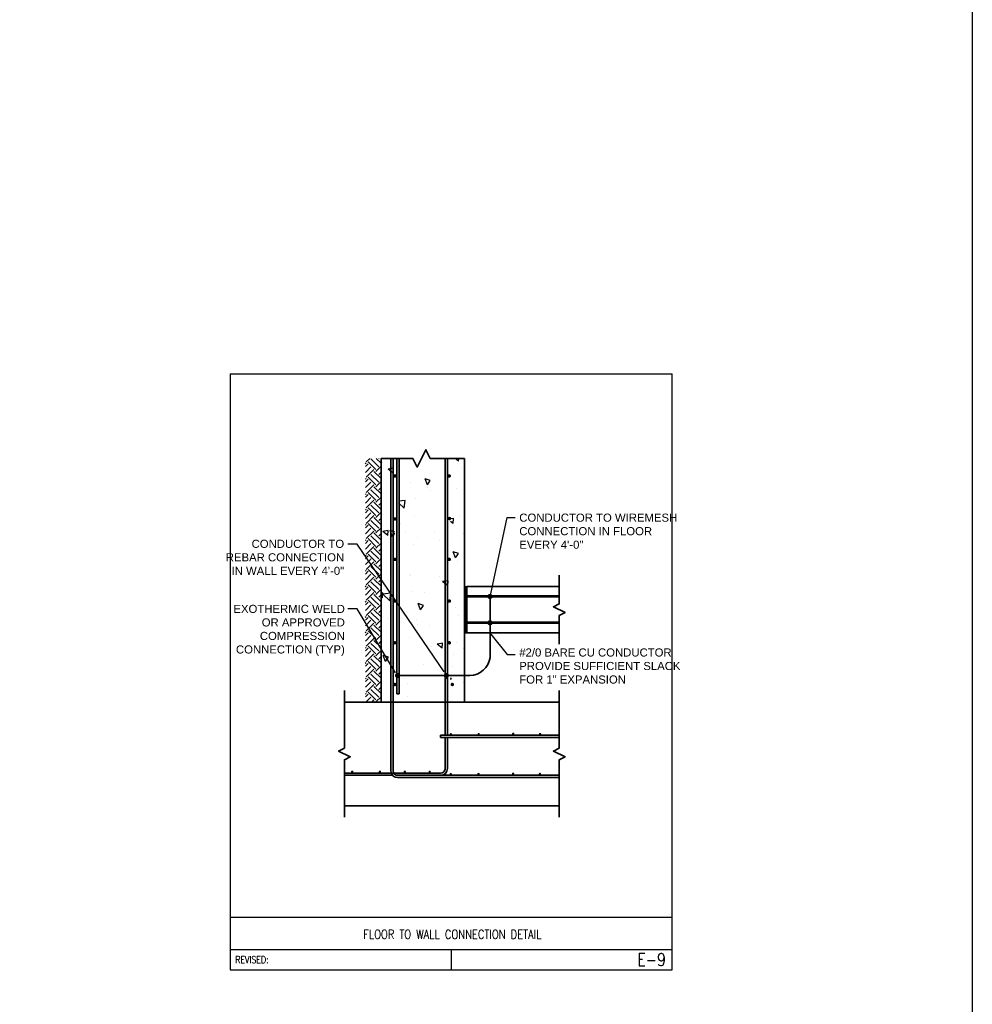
# Model space of a CAD drawing. Header units: inches. Extents: x 0 to 12596, y 564 to 12873.
# Tile 25 of 25: x 7938 to 8995, y 6851 to 7944. Entities that reach past the tile are written whole.
import ezdxf
from ezdxf.enums import TextEntityAlignment as Align

# ---------------------------------------------------------------- set-up
doc = ezdxf.new("R2010")
doc.units = ezdxf.units.IN
doc.header["$MEASUREMENT"] = 0
for name, color, linetype, lineweight in [('E-ANNO-TEXT', 7, 'Continuous', 25), ('E-DETL-1LINE', 253, 'Continuous', 35), ('E-DETL-TEXT', 7, 'Continuous', 13), ('E-GND-GES', 92, 'Continuous', 60)]:
    doc.layers.add(name, color=color, linetype=linetype, lineweight=lineweight)
doc.layers.add('E-DETL', color=2, linetype='Continuous')
doc.layers.add('E-DETL-FINE', color=253, linetype='Continuous')
doc.styles.add('Arial8', font='arial.ttf', dxfattribs={"height": 0.125})
doc.styles.add('ROMANS', font='ROMANS.shx', dxfattribs={"width": 0.8})
doc.styles.get("Standard").update_dxf_attribs({"font": 'arial.ttf'})
doc.dimstyles.new('3-16to1Dim8', dxfattribs={"dimtxt": 12, "dimasz": 0.0625, "dimexe": 0.0625, "dimexo": 0.0625, "dimgap": 0.03125, "dimtad": 1, "dimdec": 4, "dimlfac": 64, "dimzin": 3, "dimdsep": 46, "dimlunit": 4, "dimtxsty": 'Arial8', "dimcen": 0.09375, "dimclrd": 256, "dimclrt": 256, "dimadec": 0, "dimazin": 1, "dimtfac": 1, "dimtdec": 4, "dimtofl": 0, "dimtmove": 0, "dimatfit": 3, "dimfxl": 1, "dimfrac": 1, "dimtolj": 1, "dimtzin": 0, "dimlwd": -1, "dimarcsym": 0})

# ---------------------------------------------------------------- blocks, each defined once
blk = doc.blocks.new('*X15')
at = {"color": 0}
for p, q in [((420.9, 471.8), (415.3, 477.5)), ((424.3, 475.1), (421.1, 478.2)), ((424.3, 477.3), (425.2, 478.2)), ((435.3, 468.5), (426.5, 477.3)), ((438.6, 471.8), (432.2, 478.2)), ((441.9, 475.1), (438.8, 478.2)), ((441.9, 477.3), (442.9, 478.2)), ((453, 468.5), (444.2, 477.3)), ((456.3, 471.8), (449.8, 478.2)), ((459.6, 475.1), (456.5, 478.2)), ((459.6, 477.3), (460.6, 478.2)), ((470.7, 468.5), (461.8, 477.3)), ((474, 471.8), (467.5, 478.2)), ((477.3, 475.1), (474.1, 478.2)), ((477.3, 477.3), (478.2, 478.2)), ((488.3, 468.5), (479.5, 477.3)), ((491.7, 471.8), (485.2, 478.2)), ((495, 475.1), (491.8, 478.2)), ((495, 477.3), (495.9, 478.2)), ((506, 468.5), (497.2, 477.3)), ((509.3, 471.8), (502.9, 478.2)), ((512.7, 475.1), (509.5, 478.2)), ((512.7, 477.3), (513.6, 478.2)), ((523.7, 468.5), (514.9, 477.3)), ((527, 471.8), (520.5, 478.2)), ((530.3, 475.1), (527.2, 478.2)), ((530.3, 477.3), (531.3, 478.2)), ((541.4, 468.5), (532.5, 477.3)), ((544.7, 471.8), (538.2, 478.2)), ((548, 475.1), (544.9, 478.2)), ((548, 477.3), (549, 478.2)), ((559.1, 468.5), (550.2, 477.3)), ((562.4, 471.8), (555.9, 478.2)), ((565.7, 475.1), (562.5, 478.2)), ((565.7, 477.3), (566.6, 478.2)), ((576.7, 468.5), (567.9, 477.3)), ((579.4, 472.4), (573.6, 478.2)), ((583.4, 475.1), (580.2, 478.2)), ((583.4, 477.3), (584.3, 478.2)), ((594.4, 468.5), (585.6, 477.3)), ((597.7, 471.8), (591.3, 478.2)), ((601, 475.1), (597.9, 478.2)), ((601, 477.3), (602, 478.2)), ((612.1, 468.5), (603.3, 477.3)), ((615.4, 471.8), (608.9, 478.2)), ((618.7, 475.1), (615.6, 478.2)), ((618.7, 477.3), (619.7, 478.2)), ((629.8, 468.5), (620.9, 477.3)), ((633.1, 471.8), (626.6, 478.2)), ((636.4, 475.1), (633.2, 478.2)), ((636.4, 477.3), (637.3, 478.2)), ((647.4, 468.5), (638.6, 477.3)), ((650.8, 471.8), (644.3, 478.2)), ((654.1, 475.1), (650.9, 478.2)), ((654.1, 477.3), (655, 478.2)), ((665.1, 468.5), (656.3, 477.3)), ((668.4, 471.8), (662, 478.2)), ((671.8, 475.1), (668.6, 478.2)), ((671.8, 477.3), (672.7, 478.2)), ((682.8, 468.5), (674, 477.3)), ((686.1, 471.8), (679.6, 478.2)), ((689.4, 475.1), (686.3, 478.2)), ((689.4, 477.3), (690.4, 478.2)), ((695.6, 473.3), (691.6, 477.3)), ((417.6, 468.5), (415.3, 470.8)), ((415.3, 468.3), (415.4, 468.5)), ((421.4, 460.2), (415.4, 466.2)), ((417.6, 466.2), (426.5, 475.1)), ((420.9, 462.9), (429.8, 471.8)), ((424.9, 460.2), (433.1, 468.5)), ((439.1, 460.2), (433.1, 466.2)), ((435.3, 466.2), (444.2, 475.1)), ((438.6, 462.9), (447.5, 471.8)), ((442.6, 460.2), (450.8, 468.5)), ((456.8, 460.2), (450.8, 466.2)), ((453, 466.2), (461.8, 475.1)), ((456.3, 462.9), (465.1, 471.8)), ((460.2, 460.2), (468.5, 468.5)), ((474.5, 460.2), (468.5, 466.2)), ((470.7, 466.2), (479.5, 475.1)), ((474, 462.9), (482.8, 471.8)), ((477.9, 460.2), (486.1, 468.5)), ((492.1, 460.2), (486.1, 466.2)), ((488.3, 466.2), (497.2, 475.1)), ((491.7, 462.9), (500.5, 471.8)), ((495.6, 460.2), (503.8, 468.5)), ((509.8, 460.2), (503.8, 466.2)), ((506, 466.2), (514.9, 475.1)), ((509.3, 462.9), (518.2, 471.8)), ((513.3, 460.2), (521.5, 468.5)), ((527.5, 460.2), (521.5, 466.2)), ((523.7, 466.2), (531.4, 474)), ((527, 462.9), (531.4, 467.4)), ((531.4, 474), (532.5, 475.1)), ((531.4, 467.4), (535.9, 471.8)), ((531.4, 460.7), (539.2, 468.5)), ((545.2, 460.2), (539.2, 466.2)), ((541.4, 466.2), (550.2, 475.1)), ((544.7, 462.9), (553.5, 471.8)), ((548.6, 460.2), (556.8, 468.5)), ((562.9, 460.2), (556.8, 466.2)), ((559.1, 466.2), (567.9, 475.1)), ((562.4, 462.9), (571.2, 471.8)), ((566.3, 460.2), (574.5, 468.5)), ((579.4, 461.3), (574.5, 466.2)), ((576.7, 466.2), (579.4, 469)), ((579.4, 469), (585.6, 475.1)), ((580, 471.8), (579.4, 472.4)), ((580, 462.9), (588.9, 471.8)), ((584, 460.2), (592.2, 468.5)), ((598.2, 460.2), (592.2, 466.2)), ((594.4, 466.2), (603.3, 475.1)), ((597.7, 462.9), (606.6, 471.8)), ((601.7, 460.2), (609.9, 468.5)), ((615.9, 460.2), (609.9, 466.2)), ((612.1, 466.2), (620.9, 475.1)), ((615.4, 462.9), (624.2, 471.8)), ((619.3, 460.2), (627.6, 468.5)), ((633.6, 460.2), (627.6, 466.2)), ((629.8, 466.2), (638.6, 475.1)), ((633.1, 462.9), (641.9, 471.8)), ((637, 460.2), (645.2, 468.5)), ((651.2, 460.2), (645.2, 466.2)), ((647.4, 466.2), (656.3, 475.1)), ((650.8, 462.9), (659.6, 471.8)), ((654.7, 460.2), (662.9, 468.5)), ((668.9, 460.2), (662.9, 466.2)), ((665.1, 466.2), (674, 475.1)), ((668.4, 462.9), (677.3, 471.8)), ((672.4, 460.2), (680.6, 468.5)), ((686.6, 460.2), (680.6, 466.2)), ((682.8, 466.2), (691.6, 475.1)), ((686.1, 462.9), (695, 471.8)), ((690.1, 460.2), (695.6, 465.8)), ((432.5, 460.2), (429.8, 462.9)), ((450.2, 460.2), (447.5, 462.9)), ((467.8, 460.2), (465.1, 462.9)), ((485.5, 460.2), (482.8, 462.9)), ((503.2, 460.2), (500.5, 462.9)), ((520.9, 460.2), (518.2, 462.9)), ((531, 460.2), (531.4, 460.7)), ((538.5, 460.2), (535.9, 462.9)), ((556.2, 460.2), (553.5, 462.9)), ((573.9, 460.2), (571.2, 462.9)), ((580.5, 460.2), (579.4, 461.3)), ((591.6, 460.2), (588.9, 462.9)), ((609.3, 460.2), (606.6, 462.9)), ((626.9, 460.2), (624.2, 462.9)), ((644.6, 460.2), (641.9, 462.9)), ((662.3, 460.2), (659.6, 462.9)), ((680, 460.2), (677.3, 462.9)), ((695.6, 462.3), (695, 462.9))]:
    blk.add_line(p, q, dxfattribs=at)
blk = doc.blocks.new('*X19')
at = {"color": 0}
for p, q in [((357.1, -41.3), (364.1, -38.6)), ((357.1, -41.3), (362.1, -44.6)), ((362.1, -44.6), (364.1, -38.6)), ((406.4, -44.1), (406.4, -44.1)), ((426.9, -46.2), (434.7, -38.1)), ((430.4, -37.7), (431.6, -36.2)), ((430.4, -37.7), (436.3, -38.2)), ((435.8, -47.6), (434.7, -38.1)), ((436.3, -38.2), (436, -36.2)), ((457.7, -37), (457.7, -37)), ((492.3, -36.5), (492.3, -36.5)), ((502.1, -43.9), (506.9, -38.2)), ((502.1, -43.9), (508.1, -44.4)), ((508.1, -44.4), (506.9, -38.2)), ((526.4, -38.6), (526.4, -38.6)), ((573.8, -50.2), (578.6, -44.5)), ((579.8, -50.7), (578.6, -44.5)), ((586, -38.2), (586, -38.2)), ((354.4, -51.6), (354.4, -51.6)), ((375.6, -56.6), (375.6, -56.6)), ((425.3, -51.9), (425.3, -51.9)), ((426.9, -46.2), (435.8, -47.6)), ((434, -46.5), (434, -46.5)), ((463.2, -47), (463.2, -47)), ((500.8, -49.3), (507.8, -46.6)), ((500.8, -49.3), (505.1, -52.2)), ((506, -52.2), (507.8, -46.6)), ((533.6, -62.8), (539.9, -56.2)), ((542.5, -64.1), (541.6, -56.2)), ((559, -56.4), (559, -56.4)), ((573.8, -50.2), (579.8, -50.7)), ((574.6, -48.5), (574.6, -48.5)), ((317.3, -66.6), (317.3, -66.6)), ((331.5, -66.6), (331.5, -66.6)), ((337.1, -63.5), (337.1, -63.5)), ((507, -63.9), (507, -63.9)), ((516.2, -58.5), (516.2, -58.5)), ((533.6, -62.8), (542.5, -64.1)), ((384.9, -68.9), (384.9, -68.9)), ((399.6, -78.5), (399.6, -78.5)), ((405.2, -77.4), (405.2, -77.4)), ((416.8, -81.5), (423.8, -78.9)), ((421.8, -84.9), (423.8, -78.9)), ((438.2, -71.1), (438.2, -71.1)), ((456.5, -70.3), (456.5, -70.3)), ((457.9, -68.5), (457.9, -68.5)), ((491.6, -73.4), (491.6, -73.4)), ((500, -78.1), (500, -78.1)), ((525.1, -74.8), (525.1, -74.8)), ((545, -75.6), (545, -75.6)), ((563, -69.8), (563, -69.8)), ((341.3, -88.5), (341.3, -88.5)), ((353.2, -84.9), (353.2, -84.9)), ((416.8, -81.5), (421.8, -84.9)), ((436.9, -86.4), (436.9, -86.4)), ((557.7, -89.7), (557.7, -89.7)), ((560.5, -89.6), (567.5, -86.9)), ((560.5, -89.6), (565.5, -92.9)), ((565.5, -92.9), (567.5, -86.9)), ((372.5, -106.6), (377.3, -100.9)), ((374, -94.7), (374, -94.7)), ((378.5, -107.1), (377.3, -100.9)), ((399, -91.4), (399, -91.4)), ((505.8, -97.2), (505.8, -97.2)), ((554.4, -93.5), (554.4, -93.5)), ((310.8, -103), (310.8, -103)), ((336.9, -112.2), (339.8, -111.1)), ((339.4, -112.2), (339.8, -111.1)), ((372.5, -106.6), (378.5, -107.1)), ((404, -110.7), (404, -110.7)), ((444.2, -112.9), (449.1, -107.1)), ((444.2, -112.9), (450.2, -113.4)), ((450.2, -113.4), (449.1, -107.1)), ((455.3, -103.6), (455.3, -103.6)), ((496.1, -103.5), (496.1, -103.5)), ((536.6, -109.2), (536.6, -109.2)), ((312, -117.7), (312, -117.7)), ((336.3, -116.2), (337.8, -117.1)), ((337.8, -117.1), (338.1, -116.2)), ((352, -118.2), (352, -118.2)), ((365.4, -120), (365.4, -120)), ((379.5, -123.5), (379.5, -123.5)), ((418.8, -122.2), (418.8, -122.2)), ((472.2, -124.5), (472.2, -124.5)), ((473.7, -117.5), (473.7, -117.5)), ((476.5, -121.8), (483.5, -119.1)), ((476.5, -121.8), (481.5, -125.2)), ((481.5, -125.2), (483.5, -119.1)), ((516, -119.1), (518.4, -116.2)), ((516, -119.1), (521.9, -119.7)), ((521.9, -119.7), (521.3, -116.2)), ((556.5, -123), (556.5, -123)), ((587.7, -125.4), (590.9, -121.6)), ((333.1, -131.2), (333.1, -131.2)), ((372.7, -130.8), (372.7, -130.8)), ((410.6, -125.8), (410.6, -125.8)), ((504.6, -130.5), (504.6, -130.5)), ((525.5, -126.7), (525.5, -126.7)), ((578.9, -129), (578.9, -129)), ((587.7, -125.4), (590.9, -125.7))]:
    blk.add_line(p, q, dxfattribs=at)
blk = doc.blocks.new('*X16')
at = {"color": 0}
for p, q in [((1021.4, 438), (1025.2, 441.9)), ((1021.4, 439.8), (1023.5, 441.9)), ((1021.4, 441.6), (1021.7, 441.9)), ((1021.4, 436.2), (1025.4, 440.2)), ((1021.4, 434.5), (1025.4, 438.5)), ((1021.4, 432.7), (1025.4, 436.7)), ((1021.4, 430.9), (1025.4, 434.9)), ((1021.4, 429.2), (1025.4, 433.2)), ((1021.4, 427.4), (1025.4, 431.4)), ((1021.4, 425.6), (1025.4, 429.6)), ((1021.4, 423.9), (1025.4, 427.9)), ((1021.4, 422.1), (1025.4, 426.1)), ((1021.4, 420.3), (1025.4, 424.3)), ((1021.4, 418.6), (1025.4, 422.6)), ((1021.4, 416.8), (1025.4, 420.8)), ((1021.4, 415), (1025.4, 419)), ((1021.4, 413.3), (1025.4, 417.3)), ((1021.4, 411.5), (1025.4, 415.5)), ((1021.4, 409.7), (1025.4, 413.7)), ((1021.4, 408), (1025.4, 412)), ((1021.4, 406.2), (1025.4, 410.2)), ((1021.4, 404.4), (1025.4, 408.4)), ((1021.4, 402.7), (1025.4, 406.7)), ((1021.4, 400.9), (1025.4, 404.9)), ((1021.4, 399.1), (1025.4, 403.1)), ((1021.4, 397.4), (1025.4, 401.4)), ((1021.4, 395.6), (1025.4, 399.6)), ((1021.4, 393.8), (1025.4, 397.8)), ((1021.4, 392.1), (1025.4, 396.1)), ((1021.4, 390.3), (1025.4, 394.3)), ((1021.4, 388.5), (1025.4, 392.5)), ((1021.4, 386.8), (1025.4, 390.8)), ((1021.4, 385), (1025.4, 389)), ((1021.4, 383.2), (1025.4, 387.2)), ((1021.4, 381.4), (1025.4, 385.4)), ((1021.4, 379.7), (1025.4, 383.7)), ((1021.4, 377.9), (1025.4, 381.9)), ((1021.4, 376.1), (1025.4, 380.1)), ((1021.4, 374.4), (1025.4, 378.4)), ((1021.4, 372.6), (1025.4, 376.6)), ((1021.4, 370.8), (1025.4, 374.8)), ((1022.2, 369.9), (1025.4, 373.1)), ((1023.9, 369.9), (1025.4, 371.3))]:
    blk.add_line(p, q, dxfattribs=at)
blk = doc.blocks.new('*X17')
at = {"color": 0}
for p, q in [((1021.4, 444.2), (1021.5, 444.2)), ((1021.4, 443.8), (1021.5, 443.8)), ((1021.5, 444.5), (1021.8, 444.5)), ((1021.5, 444), (1021.8, 444)), ((1021.5, 443.5), (1021.8, 443.5)), ((1021.5, 443.2), (1021.5, 443.2)), ((1021.6, 443), (1021.8, 443)), ((1021.7, 445), (1021.8, 445)), ((1021.8, 444.8), (1022, 444.8)), ((1021.8, 444.2), (1022, 444.2)), ((1021.8, 443.8), (1022, 443.8)), ((1021.8, 443.2), (1022, 443.2)), ((1021.8, 442.8), (1022, 442.8)), ((1021.9, 445.2), (1022, 445.2)), ((1022, 445), (1022.2, 445)), ((1022, 444.5), (1022.2, 444.5)), ((1022, 444), (1022.2, 444)), ((1022, 443.5), (1022.2, 443.5)), ((1022, 443), (1022.2, 443)), ((1022, 442.5), (1022.2, 442.5)), ((1022.2, 445.5), (1022.2, 445.5)), ((1022.2, 445.2), (1022.5, 445.2)), ((1022.2, 444.8), (1022.5, 444.8)), ((1022.2, 444.2), (1022.5, 444.2)), ((1022.2, 443.8), (1022.5, 443.8)), ((1022.2, 443.2), (1022.5, 443.2)), ((1022.2, 442.8), (1022.5, 442.8)), ((1022.2, 442.2), (1022.5, 442.2)), ((1022.5, 445.5), (1022.8, 445.5)), ((1022.5, 445), (1022.8, 445)), ((1022.5, 444.5), (1022.8, 444.5)), ((1022.5, 444), (1022.8, 444)), ((1022.5, 443.5), (1022.8, 443.5)), ((1022.5, 443), (1022.8, 443)), ((1022.5, 442.5), (1022.8, 442.5)), ((1022.6, 442), (1022.8, 442)), ((1022.8, 445.8), (1023, 445.8)), ((1022.8, 445.2), (1023, 445.2)), ((1022.8, 444.8), (1023, 444.8)), ((1022.8, 444.2), (1023, 444.2)), ((1022.8, 443.8), (1023, 443.8)), ((1022.8, 443.2), (1023, 443.2)), ((1022.8, 442.8), (1023, 442.8)), ((1022.8, 442.2), (1023, 442.2)), ((1023, 445.5), (1023.2, 445.5)), ((1023, 445), (1023.2, 445)), ((1023, 444.5), (1023.2, 444.5)), ((1023, 444), (1023.2, 444)), ((1023, 443.5), (1023.2, 443.5)), ((1023, 443), (1023.2, 443)), ((1023, 442.5), (1023.2, 442.5)), ((1023, 442), (1023.2, 442)), ((1023.2, 445.8), (1023.5, 445.8)), ((1023.2, 445.2), (1023.5, 445.2)), ((1023.2, 444.8), (1023.5, 444.8)), ((1023.2, 444.2), (1023.5, 444.2)), ((1023.2, 443.8), (1023.5, 443.8)), ((1023.2, 443.2), (1023.5, 443.2)), ((1023.2, 442.8), (1023.5, 442.8)), ((1023.2, 442.2), (1023.5, 442.2)), ((1023.5, 445.5), (1023.8, 445.5)), ((1023.5, 445), (1023.8, 445)), ((1023.5, 444.5), (1023.8, 444.5)), ((1023.5, 444), (1023.8, 444)), ((1023.5, 443.5), (1023.8, 443.5)), ((1023.5, 443), (1023.8, 443)), ((1023.5, 442.5), (1023.8, 442.5)), ((1023.5, 442), (1023.8, 442)), ((1023.8, 445.8), (1024, 445.8)), ((1023.8, 445.2), (1024, 445.2)), ((1023.8, 444.8), (1024, 444.8)), ((1023.8, 444.2), (1024, 444.2)), ((1023.8, 443.8), (1024, 443.8)), ((1023.8, 443.2), (1024, 443.2)), ((1023.8, 442.8), (1024, 442.8)), ((1023.8, 442.2), (1024, 442.2)), ((1024, 445.5), (1024.2, 445.5)), ((1024, 445), (1024.2, 445)), ((1024, 444.5), (1024.2, 444.5)), ((1024, 444), (1024.2, 444)), ((1024, 443.5), (1024.2, 443.5)), ((1024, 443), (1024.2, 443)), ((1024, 442.5), (1024.2, 442.5)), ((1024, 442), (1024.1, 442)), ((1024.2, 445.2), (1024.5, 445.2)), ((1024.2, 444.8), (1024.5, 444.8)), ((1024.2, 444.2), (1024.5, 444.2)), ((1024.2, 443.8), (1024.5, 443.8)), ((1024.2, 443.2), (1024.5, 443.2)), ((1024.2, 442.8), (1024.5, 442.8)), ((1024.2, 442.2), (1024.5, 442.2)), ((1024.5, 445.5), (1024.5, 445.5)), ((1024.5, 445), (1024.8, 445)), ((1024.5, 444.5), (1024.8, 444.5)), ((1024.5, 444), (1024.8, 444)), ((1024.5, 443.5), (1024.8, 443.5)), ((1024.5, 443), (1024.8, 443)), ((1024.5, 442.5), (1024.8, 442.5)), ((1024.8, 445.2), (1024.8, 445.2)), ((1024.8, 444.8), (1025, 444.8)), ((1024.8, 444.2), (1025, 444.2)), ((1024.8, 443.8), (1025, 443.8)), ((1024.8, 443.2), (1025, 443.2)), ((1024.8, 442.8), (1025, 442.8)), ((1025, 445), (1025, 445)), ((1025, 444.5), (1025.2, 444.5)), ((1025, 444), (1025.2, 444)), ((1025, 443.5), (1025.2, 443.5)), ((1025, 443), (1025.2, 443)), ((1025.2, 444.2), (1025.3, 444.2)), ((1025.2, 443.8), (1025.4, 443.8)), ((1025.2, 443.2), (1025.3, 443.2))]:
    blk.add_line(p, q, dxfattribs=at)
blk = doc.blocks.new('*X18')
at = {"color": 0}
for p, q in [((1021.40625, 449.6875), (1021.40625, 449.6875)), ((1021.40625, 449.0625), (1021.40625, 449.0625)), ((1021.40625, 448.4375), (1021.40625, 448.4375)), ((1021.40625, 447.8125), (1021.40625, 447.8125)), ((1021.40625, 447.1875), (1021.40625, 447.1875)), ((1021.40625, 446.5625), (1021.40625, 446.5625)), ((1021.40625, 445.9375), (1021.40625, 445.9375)), ((1021.40625, 445.3125), (1021.40625, 445.3125)), ((1021.40625, 444.6875), (1021.40625, 444.6875)), ((1021.5625, 449.375), (1021.5625, 449.375)), ((1021.5625, 448.75), (1021.5625, 448.75)), ((1021.5625, 448.125), (1021.5625, 448.125)), ((1021.5625, 447.5), (1021.5625, 447.5)), ((1021.5625, 446.875), (1021.5625, 446.875)), ((1021.5625, 446.25), (1021.5625, 446.25)), ((1021.5625, 445.625), (1021.5625, 445.625)), ((1021.5625, 445), (1021.5625, 445)), ((1021.71875, 449.6875), (1021.71875, 449.6875)), ((1021.71875, 449.0625), (1021.71875, 449.0625)), ((1021.71875, 448.4375), (1021.71875, 448.4375)), ((1021.71875, 447.8125), (1021.71875, 447.8125)), ((1021.71875, 447.1875), (1021.71875, 447.1875)), ((1021.71875, 446.5625), (1021.71875, 446.5625)), ((1021.71875, 445.9375), (1021.71875, 445.9375)), ((1021.71875, 445.3125), (1021.71875, 445.3125)), ((1021.875, 449.375), (1021.875, 449.375)), ((1021.875, 448.75), (1021.875, 448.75)), ((1021.875, 448.125), (1021.875, 448.125)), ((1021.875, 447.5), (1021.875, 447.5)), ((1021.875, 446.875), (1021.875, 446.875)), ((1021.875, 446.25), (1021.875, 446.25)), ((1021.875, 445.625), (1021.875, 445.625)), ((1022.03125, 449.0625), (1022.03125, 449.0625)), ((1022.03125, 448.4375), (1022.03125, 448.4375)), ((1022.03125, 447.8125), (1022.03125, 447.8125)), ((1022.03125, 447.1875), (1022.03125, 447.1875)), ((1022.03125, 446.5625), (1022.03125, 446.5625)), ((1022.03125, 445.9375), (1022.03125, 445.9375)), ((1022.1875, 449.375), (1022.1875, 449.375)), ((1022.1875, 448.75), (1022.1875, 448.75)), ((1022.1875, 448.125), (1022.1875, 448.125)), ((1022.1875, 447.5), (1022.1875, 447.5)), ((1022.1875, 446.875), (1022.1875, 446.875)), ((1022.1875, 446.25), (1022.1875, 446.25)), ((1022.1875, 445.625), (1022.1875, 445.625)), ((1022.34375, 449.0625), (1022.34375, 449.0625)), ((1022.34375, 448.4375), (1022.34375, 448.4375)), ((1022.34375, 447.8125), (1022.34375, 447.8125)), ((1022.34375, 447.1875), (1022.34375, 447.1875)), ((1022.34375, 446.5625), (1022.34375, 446.5625)), ((1022.34375, 445.9375), (1022.34375, 445.9375)), ((1022.5, 449.375), (1022.5, 449.375)), ((1022.5, 448.75), (1022.5, 448.75)), ((1022.5, 448.125), (1022.5, 448.125)), ((1022.5, 447.5), (1022.5, 447.5)), ((1022.5, 446.875), (1022.5, 446.875)), ((1022.5, 446.25), (1022.5, 446.25)), ((1022.65625, 449.0625), (1022.65625, 449.0625)), ((1022.65625, 448.4375), (1022.65625, 448.4375)), ((1022.65625, 447.8125), (1022.65625, 447.8125)), ((1022.65625, 447.1875), (1022.65625, 447.1875)), ((1022.65625, 446.5625), (1022.65625, 446.5625)), ((1022.65625, 445.9375), (1022.65625, 445.9375)), ((1022.8125, 449.375), (1022.8125, 449.375)), ((1022.8125, 448.75), (1022.8125, 448.75)), ((1022.8125, 448.125), (1022.8125, 448.125)), ((1022.8125, 447.5), (1022.8125, 447.5)), ((1022.8125, 446.875), (1022.8125, 446.875)), ((1022.8125, 446.25), (1022.8125, 446.25)), ((1022.96875, 449.0625), (1022.96875, 449.0625)), ((1022.96875, 448.4375), (1022.96875, 448.4375)), ((1022.96875, 447.8125), (1022.96875, 447.8125)), ((1022.96875, 447.1875), (1022.96875, 447.1875)), ((1022.96875, 446.5625), (1022.96875, 446.5625)), ((1022.96875, 445.9375), (1022.96875, 445.9375)), ((1023.125, 449.375), (1023.125, 449.375)), ((1023.125, 448.75), (1023.125, 448.75)), ((1023.125, 448.125), (1023.125, 448.125)), ((1023.125, 447.5), (1023.125, 447.5)), ((1023.125, 446.875), (1023.125, 446.875)), ((1023.125, 446.25), (1023.125, 446.25)), ((1023.28125, 449.0625), (1023.28125, 449.0625)), ((1023.28125, 448.4375), (1023.28125, 448.4375)), ((1023.28125, 447.8125), (1023.28125, 447.8125)), ((1023.28125, 447.1875), (1023.28125, 447.1875)), ((1023.28125, 446.5625), (1023.28125, 446.5625)), ((1023.28125, 445.9375), (1023.28125, 445.9375)), ((1023.4375, 448.75), (1023.4375, 448.75)), ((1023.4375, 448.125), (1023.4375, 448.125)), ((1023.4375, 447.5), (1023.4375, 447.5)), ((1023.4375, 446.875), (1023.4375, 446.875)), ((1023.4375, 446.25), (1023.4375, 446.25)), ((1023.59375, 449.0625), (1023.59375, 449.0625)), ((1023.59375, 448.4375), (1023.59375, 448.4375)), ((1023.59375, 447.8125), (1023.59375, 447.8125)), ((1023.59375, 447.1875), (1023.59375, 447.1875)), ((1023.59375, 446.5625), (1023.59375, 446.5625)), ((1023.59375, 445.9375), (1023.59375, 445.9375)), ((1023.75, 449.375), (1023.75, 449.375)), ((1023.75, 448.75), (1023.75, 448.75)), ((1023.75, 448.125), (1023.75, 448.125)), ((1023.75, 447.5), (1023.75, 447.5)), ((1023.75, 446.875), (1023.75, 446.875)), ((1023.75, 446.25), (1023.75, 446.25)), ((1023.90625, 449.0625), (1023.90625, 449.0625)), ((1023.90625, 448.4375), (1023.90625, 448.4375)), ((1023.90625, 447.8125), (1023.90625, 447.8125)), ((1023.90625, 447.1875), (1023.90625, 447.1875)), ((1023.90625, 446.5625), (1023.90625, 446.5625)), ((1023.90625, 445.9375), (1023.90625, 445.9375)), ((1024.0625, 449.375), (1024.0625, 449.375)), ((1024.0625, 448.75), (1024.0625, 448.75)), ((1024.0625, 448.125), (1024.0625, 448.125)), ((1024.0625, 447.5), (1024.0625, 447.5)), ((1024.0625, 446.875), (1024.0625, 446.875)), ((1024.0625, 446.25), (1024.0625, 446.25)), ((1024.21875, 449.0625), (1024.21875, 449.0625)), ((1024.21875, 448.4375), (1024.21875, 448.4375)), ((1024.21875, 447.8125), (1024.21875, 447.8125)), ((1024.21875, 447.1875), (1024.21875, 447.1875)), ((1024.21875, 446.5625), (1024.21875, 446.5625)), ((1024.21875, 445.9375), (1024.21875, 445.9375)), ((1024.375, 449.375), (1024.375, 449.375)), ((1024.375, 448.75), (1024.375, 448.75)), ((1024.375, 448.125), (1024.375, 448.125)), ((1024.375, 447.5), (1024.375, 447.5)), ((1024.375, 446.875), (1024.375, 446.875)), ((1024.375, 446.25), (1024.375, 446.25)), ((1024.375, 445.625), (1024.375, 445.625)), ((1024.53125, 449.0625), (1024.53125, 449.0625)), ((1024.53125, 448.4375), (1024.53125, 448.4375)), ((1024.53125, 447.8125), (1024.53125, 447.8125)), ((1024.53125, 447.1875), (1024.53125, 447.1875)), ((1024.53125, 446.5625), (1024.53125, 446.5625)), ((1024.53125, 445.9375), (1024.53125, 445.9375)), ((1024.6875, 449.375), (1024.6875, 449.375)), ((1024.6875, 448.75), (1024.6875, 448.75)), ((1024.6875, 448.125), (1024.6875, 448.125)), ((1024.6875, 447.5), (1024.6875, 447.5)), ((1024.6875, 446.875), (1024.6875, 446.875)), ((1024.6875, 446.25), (1024.6875, 446.25)), ((1024.6875, 445.625), (1024.6875, 445.625)), ((1024.84375, 449.0625), (1024.84375, 449.0625)), ((1024.84375, 448.4375), (1024.84375, 448.4375)), ((1024.84375, 447.8125), (1024.84375, 447.8125)), ((1024.84375, 447.1875), (1024.84375, 447.1875)), ((1024.84375, 446.5625), (1024.84375, 446.5625)), ((1024.84375, 445.9375), (1024.84375, 445.9375)), ((1024.84375, 445.3125), (1024.84375, 445.3125)), ((1025, 449.375), (1025, 449.375)), ((1025, 448.75), (1025, 448.75)), ((1025, 448.125), (1025, 448.125)), ((1025, 447.5), (1025, 447.5)), ((1025, 446.875), (1025, 446.875)), ((1025, 446.25), (1025, 446.25)), ((1025, 445.625), (1025, 445.625)), ((1025.15625, 449.6875), (1025.15625, 449.6875)), ((1025.15625, 449.0625), (1025.15625, 449.0625)), ((1025.15625, 448.4375), (1025.15625, 448.4375)), ((1025.15625, 447.8125), (1025.15625, 447.8125)), ((1025.15625, 447.1875), (1025.15625, 447.1875)), ((1025.15625, 446.5625), (1025.15625, 446.5625)), ((1025.15625, 445.9375), (1025.15625, 445.9375)), ((1025.15625, 445.3125), (1025.15625, 445.3125)), ((1025.3125, 449.375), (1025.3125, 449.375)), ((1025.3125, 448.75), (1025.3125, 448.75)), ((1025.3125, 448.125), (1025.3125, 448.125)), ((1025.3125, 447.5), (1025.3125, 447.5)), ((1025.3125, 446.875), (1025.3125, 446.875)), ((1025.3125, 446.25), (1025.3125, 446.25)), ((1025.3125, 445.625), (1025.3125, 445.625)), ((1025.3125, 445), (1025.3125, 445))]:
    blk.add_line(p, q, dxfattribs=at)

msp = doc.modelspace()

# ---------------------------------------------------------------- linework, layer by layer
at = {"layer": 'E-DETL'}
for p, q in [((8171.74274, 7550.79384), (8171.74231, 6889.29348)), ((8171.74274, 7550.79384), (8662.02895, 7550.79384)), ((8662.02895, 6889.29348), (8662.02895, 7550.79384)), ((8171.74235, 6947.79351), (8662.02895, 6947.79351)), ((8171.74232, 6911.79349), (8662.02895, 6911.79349)), ((8416.88564, 6911.79349), (8416.88564, 6889.29348)), ((8171.74231, 6889.29348), (8662.02895, 6889.29348))]:
    msp.add_line(p, q, dxfattribs=at)
at = {"layer": 'E-DETL-1LINE'}
for p, q in [((8339.00251, 7186.42725), (8339.00251, 7456.77562)), ((8349.92756, 7109.97491), (8349.92756, 7456.77562)), ((8352.49898, 7456.77562), (8352.49898, 7109.22087)), ((8356.44216, 7456.77562), (8356.44216, 7195.3811)), ((8359.01359, 7195.3811), (8359.01359, 7456.77562)), ((8410.05169, 7456.77562), (8410.05169, 7149.60651)), ((8412.62311, 7149.60651), (8412.62311, 7456.77562)), ((8431.57394, 7186.42725), (8431.57394, 7456.77562)), ((8431.57394, 7301.63732), (8431.57394, 7378.78018)), ((8434.14536, 7263.23397), (8434.14536, 7314.66254)), ((8434.14536, 7314.66254), (8536.68475, 7314.66254)), ((8431.57394, 7309.51968), (8434.14536, 7309.51968)), ((8434.14536, 7304.13372), (8536.68475, 7304.13372)), ((8434.14536, 7303.25185), (8536.68475, 7303.25185)), ((8459.98507, 7303.8165), (8459.98507, 7274.95598)), ((8434.14536, 7274.95598), (8536.68475, 7274.95598)), ((8434.14536, 7274.07411), (8536.68475, 7274.07411)), ((8459.90293, 7273.67798), (8459.90293, 7235.81249)), ((8431.57394, 7263.23397), (8536.68475, 7263.23397)), ((8431.57394, 7263.23397), (8434.14536, 7263.23397)), ((8437.40293, 7215.94346), (8356.44216, 7215.94346)), ((8356.44216, 7195.3811), (8359.01359, 7195.3811)), ((8298.37585, 7186.42725), (8536.68475, 7186.42725)), ((8405.12311, 7149.60651), (8536.82642, 7149.60651)), ((8405.12311, 7149.60651), (8405.12311, 7147.00596)), ((8405.12311, 7147.00596), (8536.82642, 7147.00596)), ((8410.05169, 7147.00596), (8410.05169, 7111.82142)), ((8412.62311, 7112.57546), (8412.62311, 7147.00596)), ((8405.12311, 7107.64689), (8298.37585, 7107.64689)), ((8344.3234, 7105.07546), (8298.37585, 7105.07546)), ((8298.37585, 7105.07546), (8351.74905, 7105.07546)), ((8382.93108, 7105.07546), (8356.41304, 7105.07546)), ((8356.41304, 7105.07546), (8536.68475, 7105.07546)), ((8357.42756, 7102.47491), (8536.68475, 7102.47491)), ((8298.37585, 7071.21718), (8536.68475, 7071.21718))]:
    msp.add_line(p, q, dxfattribs=at)
for points in [[(8431.57394, 7456.77562), (8393.68874, 7456.77562), (8388.86731, 7466.41848), (8379.22445, 7447.13277), (8374.40302, 7456.77562), (8339.00251, 7456.77562)], [(8536.68475, 7327.35161), (8536.68475, 7295.37682), (8530.25618, 7292.16254), (8543.11332, 7285.73397), (8536.68475, 7282.51968), (8536.68475, 7250.5449)], [(8298.37585, 7199.11632), (8298.37585, 7135.25079), (8291.94728, 7132.0365), (8304.80442, 7125.60793), (8298.37585, 7122.39365), (8298.37585, 7058.52811)], [(8536.68475, 7199.11632), (8536.68475, 7135.25079), (8530.25618, 7132.0365), (8543.11332, 7125.60793), (8536.68475, 7122.39365), (8536.68475, 7058.52811)]]:
    msp.add_lwpolyline(points, dxfattribs=at)
for points, const_width in [([(8354.49094, 7436.35144, 1), (8354.49094, 7438.28001, 1)], 1.92857), ([(8414.61743, 7436.35144, -1), (8414.61743, 7438.28001, -1)], 1.92857), ([(8354.49185, 7388.70503, 1), (8354.49185, 7390.63361, 1)], 1.92857), ([(8414.92962, 7389.09573, -1), (8414.92962, 7391.0243, -1)], 1.92857), ([(8354.49094, 7343.78001, 1), (8354.49094, 7345.70858, 1)], 1.92857), ([(8414.61743, 7343.78001, -1), (8414.61743, 7345.70858, -1)], 1.92857), ([(8354.49094, 7299.42287, -1), (8354.49094, 7297.4943, -1)], 1.92857), ([(8414.88465, 7299.42287, 1), (8414.88465, 7297.4943, 1)], 1.92857), ([(8459.90293, 7302.14187, 1), (8459.90293, 7305.03473, 1)], 2.89286), ([(8459.90293, 7272.94396, 1), (8459.90293, 7275.83682, 1)], 2.89286), ([(8354.29555, 7253.13715, -1), (8354.29555, 7251.20858, -1)], 1.92857), ([(8414.68926, 7253.13715, 1), (8414.68926, 7251.20858, 1)], 1.92857), ([(8357.45559, 7214.46235, -1), (8357.45559, 7217.3552, -1)], 2.89286), ([(8411.52664, 7214.38099, 1), (8411.52664, 7217.27384, 1)], 2.89286), ([(8354.31512, 7206.85144, -1), (8354.31512, 7204.92287, -1)], 1.92857), ([(8418.07394, 7206.85144, 1), (8418.07394, 7204.92287, 1)], 1.92857), ([(8415.82722, 7150.72777, 1), (8417.11293, 7150.72777, 1)], 1.28571), ([(8446.68436, 7150.85803, 1), (8447.97008, 7150.85803, 1)], 1.28571), ([(8485.06257, 7151.12135, 1), (8486.34828, 7151.12135, 1)], 1.28571), ([(8514.80959, 7150.90033, 1), (8516.0953, 7150.90033, 1)], 1.28571), ([(8306.38518, 7109.088, 1), (8307.6709, 7109.088, 1)], 1.28571), ([(8337.0779, 7109.098, 1), (8338.36361, 7109.098, 1)], 1.28571), ([(8364.71003, 7109.098, 1), (8365.99575, 7109.098, 1)], 1.28571), ([(8392.34217, 7109.098, 1), (8393.62788, 7109.098, 1)], 1.28571), ([(8415.68554, 7106.4396, 1), (8416.97126, 7106.4396, 1)], 1.28571), ([(8446.54268, 7106.56985, 1), (8447.8284, 7106.56985, 1)], 1.28571), ([(8484.92089, 7106.83317, 1), (8486.2066, 7106.83317, 1)], 1.28571), ([(8514.66791, 7106.61216, 1), (8515.95362, 7106.61216, 1)], 1.28571)]:
    msp.add_lwpolyline(points, format="xyb", close=True, dxfattribs=dict(at, const_width=const_width))
msp.add_circle((8432.85965, 7310.8054), 1.28571, dxfattribs=at)
for centre, radius, start, end in [((8432.85965, 7317.12937), 2.78178, 242.4714433, 297.5285567), ((8437.26704, 7238.77154), 22.82849, 270.34107881, 352.5522988), ((8357.42756, 7109.97491), 7.5, 180, 270), ((8357.05054, 7109.59789), 4.56714, 175.26480595, 265.26480595), ((8405.12311, 7112.57546), 7.5, 270, 0), ((8405.50014, 7112.19844), 4.56714, 265.26480595, 355.26480595)]:
    msp.add_arc(centre, radius, start, end, dxfattribs=at)
at = {"layer": 'E-GND-GES', "lineweight": 30}
msp.add_lwpolyline([(307.90549, 12873.06463), (8994.96192, 12873.06463), (8994.96192, 5707.31846), (307.90549, 5707.31846)], close=True, dxfattribs=at)

# ---------------------------------------------------------------- block references
at = {"layer": 'E-DETL-FINE', "xscale": 0.9642857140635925, "yscale": 0.9642857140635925, "zscale": 0.9642857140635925, "rotation": 90}
for name, p in [('*X15', (8782.8095, 6786.00046)), ('*X19', (8304.09934, 6886.95135))]:
    msp.add_blockref(name, p, dxfattribs=at)
at = {"layer": 'E-DETL-FINE', "xscale": 0.6428571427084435, "yscale": 0.6428571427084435, "zscale": 0.6428571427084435}
for name in ['*X17', '*X18', '*X16']:
    msp.add_blockref(name, (7774.97216, 7025.46689), dxfattribs=at)

# ---------------------------------------------------------------- texts
at = {"layer": 'E-ANNO-TEXT', "char_height": 9}
for s, insert, width, attachment_point in [('CONDUCTOR TO WIREMESH CONNECTION IN FLOOR EVERY 4\'-0"', (8492.36731, 7395.54348), 178.5191793, 1), ('CONDUCTOR TO\\PREBAR CONNECTION IN WALL EVERY 4\'-0"', (8298.08771, 7366.53939), 132.2902275, 3), ('EXOTHERMIC WELD\\P OR APPROVED COMPRESSION\\PCONNECTION (TYP)', (8298.86731, 7294.29348), 156.9006877, 3), ('#2/0 BARE CU CONDUCTOR\\PPROVIDE SUFFICIENT SLACK\\PFOR 1" EXPANSION', (8492.36731, 7245.91848), 208.8570511, 1)]:
    msp.add_mtext(s, dxfattribs=dict(at, insert=insert, width=width, attachment_point=attachment_point))
at = {"layer": 'E-DETL-TEXT', "style": 'ROMANS', "width": 0.8}
msp.add_text('FLOOR TO WALL CONNECTION DETAIL', height=10.08, dxfattribs=at).set_placement((8418.10685, 6923.59683), align=Align.CENTER)
msp.add_text('E-9', height=14.173236, dxfattribs=at).set_placement((8654.96358, 6900.54349), align=Align.MIDDLE_RIGHT)
msp.add_text('REVISED:', height=7.920004, dxfattribs=at).set_placement((8177.30456, 6900.54349), align=Align.MIDDLE_LEFT)

# ---------------------------------------------------------------- leaders
at = {"layer": 'E-ANNO-TEXT', "ltscale": 100, "annotation_type": 0, "has_hookline": 1}
for points, hookline_direction in [([(8460.86731, 7306.66848), (8478.86731, 7391.04348), (8487.86731, 7391.04348)], 0), ([(8409.11731, 7220.04348), (8312.36731, 7361.79348), (8302.24231, 7361.79348)], 1), ([(8355.11731, 7218.91848), (8312.36731, 7289.79348), (8302.24231, 7289.79348)], 1), ([(8460.86731, 7261.66848), (8478.86731, 7239.16848), (8487.86731, 7239.16848)], 0)]:
    msp.add_leader(points, dimstyle='3-16to1Dim8', override={"dimasz": 0.1875, "dimtad": 0, "dimclrd": 256}, dxfattribs=dict(at, hookline_direction=hookline_direction))

doc.saveas('drawing.dxf')
